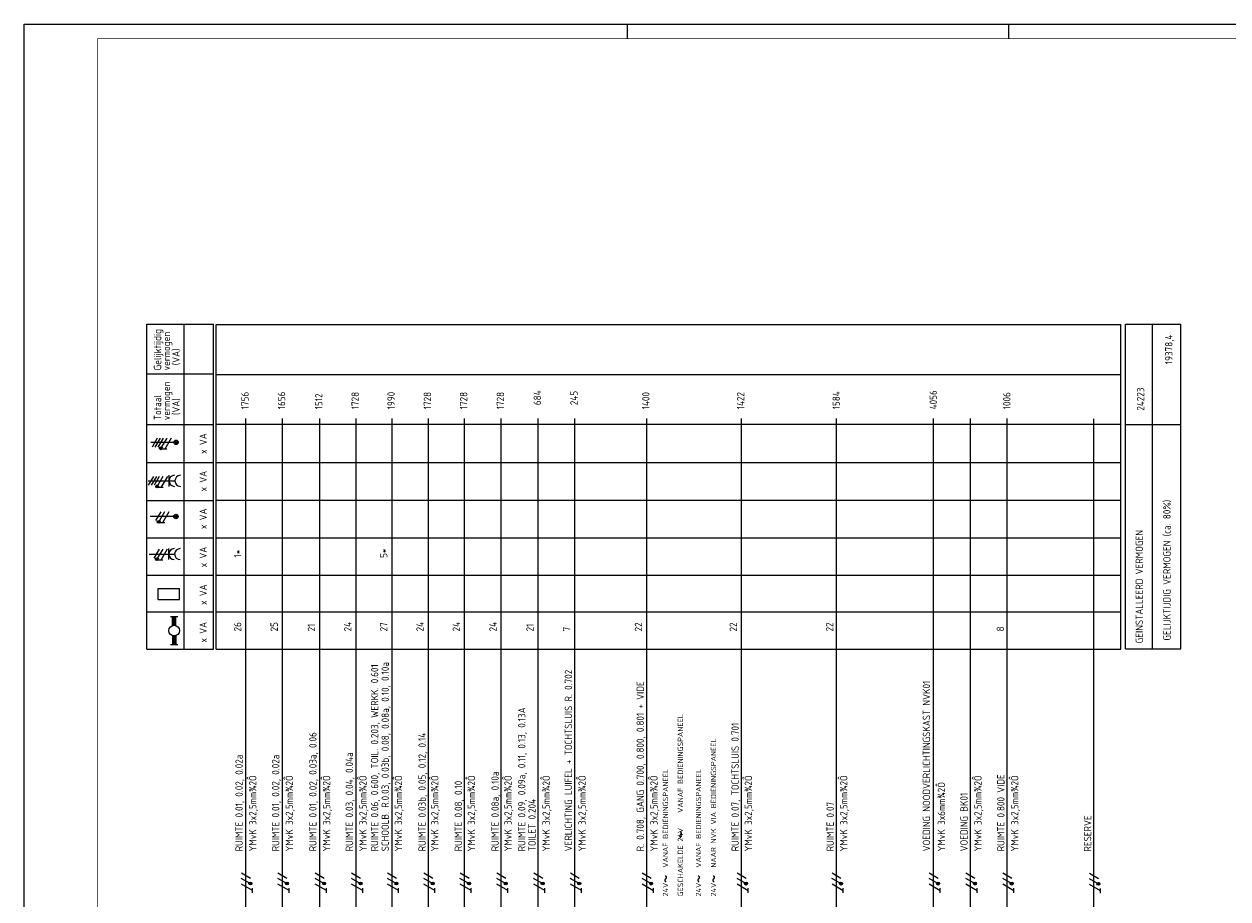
# Model space of a CAD drawing. Header units: millimetres. Extents: x 882 to 2071, y -2 to 839.
# Tile 3 of 8: x 882 to 1291, y 541 to 839. Entities that reach past the tile are written whole.
import ezdxf
from ezdxf.enums import TextEntityAlignment as Align

# ---------------------------------------------------------------- set-up
doc = ezdxf.new("R2010")
doc.units = ezdxf.units.MM
for name, color, linetype in [('1', 7, 'CONTINUOUS'), ('40', 1, 'CONTINUOUS'), ('70', 1, 'CONTINUOUS'), ('71', 2, 'CONTINUOUS'), ('EL$2B---_KADER', 4, 'CONTINUOUS'), ('LIJN018', 210, 'CONTINUOUS'), ('LIJN025', 10, 'CONTINUOUS'), ('LIJN035', 50, 'CONTINUOUS'), ('LIJN050', 90, 'CONTINUOUS'), ('TEKST18', 210, 'CONTINUOUS'), ('TEKST25', 10, 'CONTINUOUS'), ('TEKST35', 50, 'CONTINUOUS'), ('TEKST50', 90, 'CONTINUOUS')]:
    doc.layers.add(name, color=color, linetype=linetype)
doc.styles.add('ISO', font='ISO.SHX')
doc.styles.add('NEN', font='iso.shx')
doc.styles.add('ROMAND', font='romand')

# ---------------------------------------------------------------- blocks, each defined once
blk = doc.blocks.new('A0')
at = {"layer": 'LIJN025'}
for p, q in [((205, 836), (205, 841)), ((334.5, 836), (334.5, 841))]:
    blk.add_line(p, q, dxfattribs=at)
blk.add_lwpolyline([(1189, 841), (1189, 0), (0, 0), (0, 841)], close=True, dxfattribs=at)
at = {"layer": 'LIJN050', "const_width": 0.2}
blk.add_lwpolyline([(1184, 836), (25, 836), (25, 5), (1184, 5)], close=True, dxfattribs=at)
at = {"layer": 'TEKST25', "style": 'ROMAND', "width": 2.899115}
blk.add_attdef('STATUS', text='', height=2.5, dxfattribs=at).set_placement((1143, 71.5), (1182, 71.5), align=Align.FIT)
at = {"layer": 'TEKST25', "style": 'ISO'}
for tag, p in [('E', (1144.25, 66)), ('NAAM-E', (1155.75, 66)), ('DATUM-E', (1174, 66)), ('D', (1144.25, 61)), ('NAAM-D', (1155.75, 61)), ('DATUM-D', (1174, 61)), ('C', (1144.25, 56)), ('NAAM-C', (1155.75, 56)), ('DATUM-C', (1174, 56)), ('B', (1144.25, 51)), ('NAAM-B', (1155.75, 51)), ('DATUM-B', (1174, 51)), ('A', (1144.25, 46)), ('NAAM-A', (1155.75, 46)), ('DATUM-A', (1174, 46))]:
    blk.add_attdef(tag, text='', height=2.5, dxfattribs=at).set_placement(p, align=Align.CENTER)
for tag, p in [('DATUM', (1021.75, 36.25)), ('SCHAAL', (1057, 36.25)), ('GETEKEND', (1087.25, 36.25)), ('GECONTOL.', (1122, 36.25)), ('FORMAAT', (1152.25, 28.25))]:
    blk.add_attdef(tag, p, '', height=2.5, dxfattribs=at)
at = {"layer": 'TEKST35', "style": 'ISO'}
for tag, p in [('PROJECT', (1023.5, 72.5)), ('PLAATS', (1023.5, 63.5)), ('INSTALLATIE-REGEL1', (1023.5, 52.5)), ('INSTALLATIE-REGEL2', (1023.5, 43.5))]:
    blk.add_attdef(tag, p, '', height=4, dxfattribs=at)
blk.add_attdef('PROJ.NR.', text='', height=4, dxfattribs=at).set_placement((1170, 23), align=Align.CENTER)
at = {"layer": 'TEKST50', "style": 'ISO'}
blk.add_attdef('FILE-NAAM', text='', height=5, dxfattribs=at).set_placement((1162.5, 7.5), align=Align.CENTER)
blk = doc.blocks.new('RWS035')
at = {"layer": '71'}
for p, q in [((-2, 8), (2, 8)), ((-1, 2.83), (-1, 8)), ((1, 2.83), (1, 8)), ((-1, -2.83), (-1, -8)), ((1, -2.83), (1, -8)), ((2, -8), (-2, -8))]:
    blk.add_line(p, q, dxfattribs=at)
blk.add_circle((0, 0), 3, dxfattribs=at)
for points in [[(-1, 3), (1, 3), (-1, 8), (1, 8)], [(-1, 3), (-1, 2.9), (0, 3)], [(1, 2.9), (1, 3), (0.1, 3)], [(-1, -3), (-1, -2.9), (-0.1, -3)], [(-1, -8), (1, -8), (-1, -3), (1, -3)], [(1, -3), (1, -2.9), (0.1, -3)]]:
    blk.add_solid(points, dxfattribs=at)
blk = doc.blocks.new('RWS023', base_point=(227, 181))
at = {"layer": '40', "style": 'NEN'}
blk.add_text('~', height=5, dxfattribs=at).set_placement((223.5, 179.5))

msp = doc.modelspace()

# ---------------------------------------------------------------- linework, layer by layer
at = {"layer": '1', "color": 1}
for p, q in [((927.2, 697.85), (925.45, 694.82)), ((928.2, 697.85), (926.45, 694.82)), ((929.2, 697.85), (927.45, 694.82)), ((930.45, 697.85), (928.72, 694.86)), ((931.95, 697.85), (929.76, 694.07)), ((925.93, 684.85), (924.18, 681.82)), ((926.93, 684.85), (925.18, 681.82)), ((927.93, 684.85), (926.18, 681.82)), ((929.18, 684.85), (927.45, 681.86)), ((930.68, 684.85), (928.49, 681.07)), ((928.44, 672.84), (926.69, 669.8)), ((929.69, 672.84), (927.97, 669.85)), ((931.19, 672.84), (929.01, 669.05)), ((927.84, 660.14), (926.09, 657.1)), ((929.09, 660.14), (927.37, 657.15)), ((930.59, 660.14), (928.41, 656.35)), ((958.77, 546.5), (955.79, 548.22)), ((958.85, 548.22), (955.82, 549.97)), ((971.19, 546.5), (968.2, 548.22)), ((971.27, 548.22), (968.24, 549.97)), ((983.85, 546.5), (980.86, 548.22)), ((983.93, 548.22), (980.9, 549.97)), ((996.2, 546.5), (993.21, 548.22)), ((996.28, 548.22), (993.25, 549.97)), ((1008.4, 546.5), (1005.42, 548.22)), ((1008.48, 548.22), (1005.45, 549.97)), ((1020.74, 546.5), (1017.76, 548.22)), ((1020.82, 548.22), (1017.79, 549.97)), ((1033.04, 546.5), (1030.05, 548.22)), ((1033.12, 548.22), (1030.09, 549.97)), ((1045.54, 546.5), (1042.55, 548.22)), ((1045.61, 548.22), (1042.58, 549.97)), ((1058.07, 546.5), (1055.08, 548.22)), ((1058.15, 548.22), (1055.12, 549.97)), ((1070.52, 546.5), (1067.53, 548.22)), ((1070.59, 548.22), (1067.56, 549.97)), ((1094.93, 546.47), (1091.94, 548.19)), ((1095, 548.19), (1091.97, 549.94)), ((1127.13, 546.47), (1124.15, 548.19)), ((1127.21, 548.19), (1124.18, 549.94)), ((1159.39, 546.47), (1156.4, 548.19)), ((1159.47, 548.19), (1156.44, 549.94)), ((1192.38, 546.47), (1189.39, 548.19)), ((1192.45, 548.19), (1189.42, 549.94)), ((1204.88, 546.47), (1201.89, 548.19)), ((1204.95, 548.19), (1201.92, 549.94)), ((1217.38, 546.47), (1214.39, 548.19)), ((1217.45, 548.19), (1214.42, 549.94)), ((1246.83, 546.38), (1243.84, 548.1)), ((1246.91, 548.1), (1243.88, 549.85)), ((959.6, 544.06), (955.82, 546.25)), ((972.02, 544.06), (968.23, 546.25)), ((984.68, 544.06), (980.89, 546.25)), ((997.03, 544.06), (993.24, 546.25)), ((1009.23, 544.06), (1005.45, 546.25)), ((1021.57, 544.06), (1017.79, 546.25)), ((1033.87, 544.06), (1030.08, 546.25)), ((1046.36, 544.06), (1042.58, 546.25)), ((1058.9, 544.06), (1055.11, 546.25)), ((1071.34, 544.06), (1067.56, 546.25)), ((1095.75, 544.03), (1091.97, 546.22)), ((1127.96, 544.03), (1124.18, 546.22)), ((1160.22, 544.03), (1156.43, 546.22)), ((1193.2, 544.03), (1189.42, 546.22)), ((1205.7, 544.03), (1201.92, 546.22)), ((1218.2, 544.03), (1214.42, 546.22)), ((1247.66, 543.94), (1243.87, 546.13))]:
    msp.add_line(p, q, dxfattribs=at)
for centre in [(928.48, 694.43), (927.21, 681.43), (927.72, 669.41), (927.12, 656.71), (958.85, 546.47), (971.27, 546.47), (983.93, 546.47), (996.28, 546.47), (1008.48, 546.47), (1020.82, 546.47), (1033.12, 546.47), (1045.61, 546.47), (1058.15, 546.47), (1070.59, 546.47), (1095, 546.44), (1127.21, 546.44), (1159.47, 546.44), (1192.45, 546.44), (1204.95, 546.44), (1217.45, 546.44), (1246.91, 546.35)]:
    msp.add_circle(centre, 0.5, dxfattribs=at)
at = {"layer": '70'}
for p, q in [((930.54, 694.07), (928.99, 694.07)), ((929.27, 681.07), (927.72, 681.07)), ((929.78, 669.05), (928.23, 669.05)), ((929.18, 656.35), (927.63, 656.35)), ((959.59, 543.35), (959.59, 544.9)), ((972.01, 543.35), (972.01, 544.9)), ((984.67, 543.35), (984.67, 544.9)), ((997.02, 543.35), (997.02, 544.9)), ((1009.22, 543.35), (1009.22, 544.9)), ((1021.56, 543.35), (1021.56, 544.9)), ((1033.86, 543.35), (1033.86, 544.9)), ((1046.35, 543.35), (1046.35, 544.9)), ((1058.89, 543.35), (1058.89, 544.9)), ((1071.33, 543.35), (1071.33, 544.9)), ((1095.74, 543.32), (1095.74, 544.87)), ((1127.95, 543.32), (1127.95, 544.87)), ((1160.21, 543.32), (1160.21, 544.87)), ((1193.19, 543.32), (1193.19, 544.87)), ((1205.69, 543.32), (1205.69, 544.87)), ((1218.19, 543.32), (1218.19, 544.87)), ((1247.65, 543.23), (1247.65, 544.78))]:
    msp.add_line(p, q, dxfattribs=at)
at = {"layer": '70', "const_width": 0.5}
for points in [[(928.23, 694.43, 1), (928.73, 694.43, 1)], [(926.96, 681.43, 1), (927.46, 681.43, 1)], [(927.47, 669.41, 1), (927.97, 669.41, 1)], [(926.87, 656.71, 1), (927.37, 656.71, 1)], [(958.85, 546.72, 1), (958.85, 546.22, 1)], [(971.27, 546.72, 1), (971.27, 546.22, 1)], [(983.93, 546.72, 1), (983.93, 546.22, 1)], [(996.28, 546.72, 1), (996.28, 546.22, 1)], [(1008.48, 546.72, 1), (1008.48, 546.22, 1)], [(1020.82, 546.72, 1), (1020.82, 546.22, 1)], [(1033.12, 546.72, 1), (1033.12, 546.22, 1)], [(1045.61, 546.72, 1), (1045.61, 546.22, 1)], [(1058.15, 546.72, 1), (1058.15, 546.22, 1)], [(1070.59, 546.72, 1), (1070.59, 546.22, 1)], [(1095, 546.69, 1), (1095, 546.19, 1)], [(1127.21, 546.69, 1), (1127.21, 546.19, 1)], [(1159.47, 546.69, 1), (1159.47, 546.19, 1)], [(1192.45, 546.69, 1), (1192.45, 546.19, 1)], [(1204.95, 546.69, 1), (1204.95, 546.19, 1)], [(1217.45, 546.69, 1), (1217.45, 546.19, 1)], [(1246.91, 546.6, 1), (1246.91, 546.1, 1)]]:
    msp.add_lwpolyline(points, format="xyb", close=True, dxfattribs=at)
at = {"layer": '71'}
for p, q in [((924.14, 683.33), (933.23, 683.33)), ((931.23, 681.45), (931.23, 685.21)), ((924.54, 658.43), (933.14, 658.43)), ((931.14, 656.55), (931.14, 660.31)), ((927.6, 646.74), (934.79, 646.74)), ((927.6, 642.99), (927.6, 646.74)), ((934.79, 642.99), (934.79, 646.74)), ((927.6, 642.99), (934.79, 642.99))]:
    msp.add_line(p, q, dxfattribs=at)
for centre, radius in [((933.63, 696.42), 0.75), ((933.63, 696.42), 0.5), ((933.63, 696.42), 0.25), ((933.57, 671.22), 0.75), ((933.57, 671.22), 0.5), ((933.57, 671.22), 0.25)]:
    msp.add_circle(centre, radius, dxfattribs=at)
for centre in [(933.11, 683.33), (935.11, 683.33), (933.02, 658.43), (935.02, 658.43)]:
    msp.add_arc(centre, 1.88, 90, 270, dxfattribs=at)
at = {"layer": 'LIJN018', "color": 9, "linetype": 'Continuous'}
for p, q in [((947.23, 736.51), (1254.53, 736.51)), ((947.23, 626.17), (947.23, 736.51)), ((947.23, 719.51), (1254.53, 719.51)), ((947.23, 702.55), (1254.53, 702.55)), ((947.23, 689.55), (1254.53, 689.55)), ((947.23, 676.77), (1254.53, 676.77)), ((947.23, 663.97), (1254.53, 663.97)), ((947.23, 651.27), (1254.53, 651.27)), ((947.23, 638.77), (1254.53, 638.77)), ((947.23, 626.17), (1254.53, 626.17))]:
    msp.add_line(p, q, dxfattribs=at)
at = {"layer": 'LIJN018', "color": 9}
msp.add_line((1254.53, 626.17), (1254.53, 736.51), dxfattribs=at)
at = {"layer": 'LIJN025', "linetype": 'Continuous'}
for p, q in [((923.66, 626.14), (923.66, 736.61)), ((923.66, 736.61), (946.33, 736.61)), ((936.33, 626.14), (936.33, 736.61)), ((946.33, 626.14), (946.33, 736.61)), ((1256.1, 626.24), (1256.1, 736.54)), ((1256.1, 736.54), (1274.9, 736.54)), ((1265.27, 626.24), (1265.27, 736.38)), ((1274.9, 626.24), (1274.9, 736.54)), ((923.66, 719.69), (946.33, 719.69)), ((923.66, 702.45), (946.33, 702.45)), ((1256.1, 702.54), (1274.9, 702.54)), ((923.66, 689.57), (946.33, 689.57)), ((923.66, 676.7), (946.33, 676.7)), ((923.66, 663.99), (946.33, 663.99)), ((923.66, 651.22), (946.33, 651.22)), ((923.66, 638.77), (946.33, 638.77)), ((923.66, 626.14), (946.33, 626.14))]:
    msp.add_line(p, q, dxfattribs=at)
at = {"layer": 'LIJN025'}
msp.add_line((1256.1, 626.24), (1274.9, 626.24), dxfattribs=at)
at = {"layer": 'LIJN035'}
for p, q in [((957.34, 500.74), (957.34, 704.55)), ((969.75, 500.74), (969.75, 704.55)), ((982.41, 500.74), (982.41, 704.55)), ((994.77, 500.74), (994.77, 704.55)), ((1006.97, 500.74), (1006.97, 704.55)), ((1019.31, 500.74), (1019.31, 704.55)), ((1031.6, 500.74), (1031.6, 704.55)), ((1044.1, 500.74), (1044.1, 704.55)), ((1056.63, 500.74), (1056.63, 704.55)), ((1069.08, 517.61), (1069.08, 704.55)), ((1093.49, 517.61), (1093.49, 704.55)), ((1125.7, 517.61), (1125.7, 704.55)), ((1157.95, 517.61), (1157.95, 704.54)), ((1190.94, 500.74), (1190.94, 704.55)), ((1203.44, 500.74), (1203.44, 704.55)), ((1215.94, 517.61), (1215.94, 704.55)), ((1245.39, 500.66), (1245.39, 704.46)), ((933.13, 696.42), (925.05, 696.42)), ((933.07, 671.22), (924.87, 671.22))]:
    msp.add_line(p, q, dxfattribs=at)

# ---------------------------------------------------------------- block references
at = {"layer": 'EL$2B---_KADER'}
msp.add_blockref('A0', (882, -2.4), dxfattribs=at)
at = {"layer": 'LIJN035', "xscale": 0.6000000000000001, "yscale": 0.6000000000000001, "zscale": 0.6000000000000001}
msp.add_blockref('RWS035', (932.98, 632.42), dxfattribs=at)
at = {"layer": 'LIJN035', "rotation": 90}
for p in [(1106.1, 565.03), (1101.04, 550.02), (1112.26, 550.02), (1117.35, 550.02)]:
    msp.add_blockref('RWS023', p, dxfattribs=at)

# ---------------------------------------------------------------- texts
at = {"layer": '40', "linetype": 'Continuous', "style": 'NEN'}
for s, p in [('Gelijktijdig', (928.58, 720.86)), ('vermogen', (931.58, 720.86)), ('(VA)', (934.83, 722.61)), ('vermogen', (931.58, 703.94)), ('Totaal', (928.58, 703.94)), ('(VA)', (934.83, 705.69)), ('x VA', (944.08, 692.5)), ('x VA', (944.08, 679.73)), ('x VA', (944.08, 666.94)), ('x VA', (944.08, 653.92)), ('x VA', (944.08, 641.15)), ('x VA', (944.08, 628.36))]:
    msp.add_text(s, height=2.5, rotation=90, dxfattribs=at).set_placement(p)
at = {"layer": '40', "style": 'NEN'}
for s, p in [('19378,4', (1272.06, 728.02)), ('24223', (1262.46, 711.12)), ('GELIJKTIJDIG VERMOGEN (ca. 80%)', (1271.41, 652.97)), ('GEINSTALLEERD VERMOGEN', (1262.01, 647.36))]:
    msp.add_text(s, height=2.5, rotation=90, dxfattribs=at).set_placement(p, align=Align.CENTER)
for s, p in [('1756', (958.27, 707.64)), ('1656', (970.69, 707.64)), ('1512', (983.34, 707.64)), ('1728', (995.7, 707.64)), ('1990', (1007.9, 707.64)), ('1728', (1020.24, 707.64)), ('1728', (1032.54, 707.64)), ('1728', (1045.03, 707.64)), (' 684', (1057.57, 707.64)), (' 245', (1070.01, 707.64)), ('1400', (1094.42, 707.64)), ('1422', (1126.63, 707.64)), ('1584', (1159.09, 707.64)), ('4056', (1192.04, 707.64)), ('1006', (1217.04, 707.64)), ('1*', (955.77, 657.24)), ('5*', (1005.4, 657.14)), ('26', (955.77, 632.14)), ('25', (968.19, 632.14)), ('21', (980.84, 632.14)), ('24', (993.2, 632.14)), ('27', (1005.4, 632.14)), ('24', (1017.74, 632.14)), ('24', (1030.04, 632.14)), ('24', (1042.53, 632.14)), ('21', (1055.07, 632.14)), ('7', (1067.51, 632.14)), ('22', (1091.92, 632.14)), ('22', (1124.13, 632.14)), ('22', (1156.85, 632.14)), ('8', (1214.84, 632.14)), ('RUIMTE 0.06, 0.600, TOIL. 0.203, WERKK. 0.601', (1002.3, 557.39)), ('SCHOOLB. R.0.03, 0.03b, 0.08, 0.08a, 0.10, 0.10a', (1005.9, 557.39)), ('VERLICHTING LUIFEL + TOCHTSLUIS R. 0.702', (1068.14, 557.39)), ('VOEDING NOODVERLICHTINGSKAST NVK01', (1189.74, 557.39)), ('R. 0.708, GANG 0.700, 0.800, 0.801 + VIDE', (1092.53, 557.39)), ('RUIMTE 0.09, 0.09a, 0.11, 0.13, 0.13A ', (1052.27, 557.39)), ('RUIMTE 0.07, TOCHTSLUIS 0.701', (1124.76, 557.39)), ('RUIMTE 0.01, 0.02, 0.03a, 0.06', (981.34, 557.39)), ('RUIMTE 0.03b, 0.05, 0.12, 0.14', (1018.44, 557.39)), ('RUIMTE 0.01, 0.02, 0.02a', (956.27, 557.39)), ('RUIMTE 0.01, 0.02, 0.02a', (968.69, 557.39)), ('RUIMTE 0.03, 0.04, 0.04a', (993.7, 557.39)), ('RUIMTE 0.08a, 0.10a', (1043.23, 557.39)), (' YMvK 3x2,5mm¾2Ô', (960.91, 555.89)), (' YMvK 3x2,5mm¾2Ô', (973.33, 555.89)), (' YMvK 3x2,5mm¾2Ô', (985.99, 555.89)), (' YMvK 3x2,5mm¾2Ô', (998.34, 555.89)), (' YMvK 3x2,5mm¾2Ô', (1010.4, 555.89)), (' YMvK 3x2,5mm¾2Ô', (1022.74, 555.89)), ('RUIMTE 0.08, 0.10', (1030.74, 557.39)), (' YMvK 3x2,5mm¾2Ô', (1035.18, 555.89)), (' YMvK 3x2,5mm¾2Ô', (1047.61, 555.89)), (' YMvK 3x2,5mm¾2Ô', (1060.57, 555.89)), (' YMvK 3x2,5mm¾2Ô', (1072.77, 555.89)), (' YMvK 3x2,5mm¾2Ô', (1097.18, 555.89)), (' YMvK 3x2,5mm¾2Ô', (1129.26, 555.89)), (' YMvK 3x2,5mm¾2Ô', (1161.64, 555.89)), (' YMvK 3x6mm¾2Ô', (1194.82, 555.89)), (' YMvK 3x2,5mm¾2Ô', (1207.22, 555.89)), ('RUIMTE 0.800 VIDE', (1215.01, 557.39)), (' YMvK 3x2,5mm¾2Ô', (1219.72, 555.89)), ('VOEDING BK01', (1202.51, 557.39)), ('TOILET 0.204 ', (1055.77, 557.39)), ('RUIMTE 0.07', (1157.05, 557.39)), ('RESERVE', (1244.47, 557.3))]:
    msp.add_text(s, height=2.5, rotation=90, dxfattribs=at).set_placement(p)
at = {"layer": 'TEKST18', "style": 'NEN'}
for s, p in [('GESCHAKELDE 24V    VANAF BEDIENINGSPANEEL', (1105.81, 542.07)), ('24V    NAAR NVK VIA BEDIENINGSPANEEL', (1117.06, 542.07)), ('24V    VANAF BEDIENINGSPANEEL', (1100.75, 542.07)), ('24V    VANAF BEDIENINGSPANEEL', (1111.97, 542.07))]:
    msp.add_text(s, height=1.8, rotation=90, dxfattribs=at).set_placement(p)

doc.saveas('drawing.dxf')
